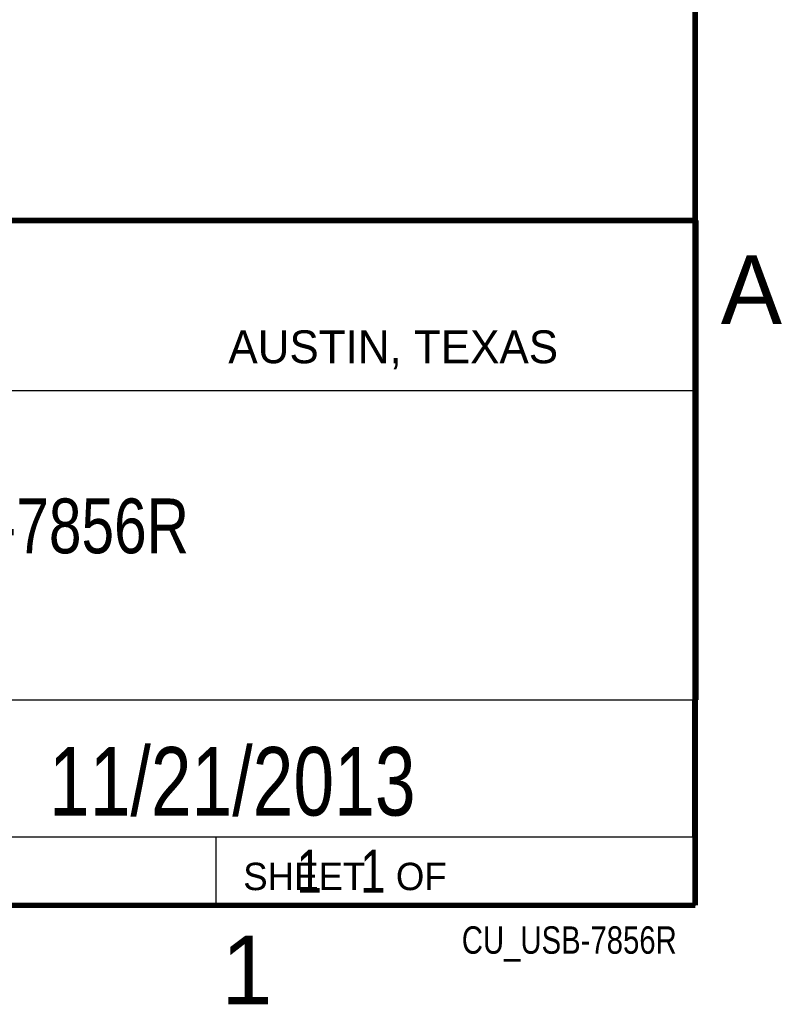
# Model space of a CAD drawing. Header units: inches. Extents: x 0 to 34, y 0 to 22.
# Tile 22 of 37: x 31 to 33.8, y 0.1 to 3.7. Entities that reach past the tile are written whole.
import ezdxf

# ---------------------------------------------------------------- set-up
doc = ezdxf.new("R2010")
doc.units = ezdxf.units.IN
doc.header["$LTSCALE"] = 1.87
doc.header["$MEASUREMENT"] = 0
doc.layers.get('0').update_dxf_attribs({"linetype": 'CONTINUOUS'})
doc.layers.add('DETAIL', color=7, linetype='CONTINUOUS')
doc.layers.add('NOTE', color=7, linetype='CONTINUOUS')
doc.styles.get("Standard").update_dxf_attribs({"font": 'txt', "width": 0.8})
doc.styles.add('TEXTSTYLE_2', font='txt')

msp = doc.modelspace()

# ---------------------------------------------------------------- linework, layer by layer
at = {"color": 2, "linetype": 'CONTINUOUS'}
for p, q in [((28.3793, 3.0003), (33.5093, 3.0003)), ((33.5093, 3.0003), (33.5093, 1.2503)), ((28.7231, 2.38), (33.5, 2.38)), ((28.3793, 1.2503), (33.5093, 1.2503)), ((30.13, 1.2499), (33.49, 1.2499)), ((33.49, 1.2499), (33.49, 0.7499)), ((28.38, 0.75), (33.5, 0.75)), ((30.13, 0.7499), (33.49, 0.7499)), ((31.75, 0.75), (33.5, 0.75)), ((31.75, 0.75), (31.75, 0.5)), ((33.5, 0.75), (33.5, 0.5)), ((31.75, 0.5), (33.5, 0.5)), ((32.4953, 0.5017), (33.4953, 0.5017)), ((32.4953, 0.5017), (32.4953, 0.5012)), ((32.4953, 0.5012), (33.4953, 0.5012)), ((33.4953, 0.5017), (33.4953, 0.5012))]:
    msp.add_line(p, q, dxfattribs=at)
at = {"color": 7, "linetype": 'CONTINUOUS', "const_width": 0.02}
for points in [[(33.5, 0.5), (33.5, 21.5)], [(25.58, 3), (33.5, 3)], [(0.5, 0.5), (33.5, 0.5)]]:
    msp.add_lwpolyline(points, dxfattribs=at)

# ---------------------------------------------------------------- texts
at = {"color": 2, "linetype": 'CONTINUOUS', "attachment_point": 1, "line_spacing_factor": 0.9, "style": 'TEXTSTYLE_2'}
for s, insert, char_height, width in [('A', (33.5939, 2.8728), 0.25, 0.25), ('AUSTIN, TEXAS', (31.7957, 2.599), 0.12, 1.56), ('SHEET   OF', (31.8499, 0.6557), 0.1, 1), ('1', (31.7706, 0.389), 0.25, 0.25)]:
    msp.add_mtext(s, dxfattribs=dict(at, insert=insert, char_height=char_height, width=width))
at = {"layer": 'DETAIL', "color": 7, "linetype": 'CONTINUOUS', "insert": (31.8125, 0.7031), "char_height": 0.15625, "width": 1.25, "attachment_point": 1, "line_spacing_factor": 0.9}
msp.add_mtext('     1   1', dxfattribs=at)
at = {"layer": 'DETAIL', "color": 2, "linetype": 'CONTINUOUS', "insert": (33.4328, 0.4236), "char_height": 0.1, "width": 0.96, "attachment_point": 3, "line_spacing_factor": 0.9}
msp.add_mtext('CU_USB-7856R', dxfattribs=at)
at = {"layer": 'NOTE', "color": 7, "linetype": 'CONTINUOUS', "attachment_point": 2, "line_spacing_factor": 0.9}
for s, insert, char_height, width in [('NI USB-7856R\\P ', (30.9443, 1.9853), 0.2, 1.92), ('11/21/2013', (31.81, 1.078), 0.25, 2)]:
    msp.add_mtext(s, dxfattribs=dict(at, insert=insert, char_height=char_height, width=width))

doc.saveas('drawing.dxf')
